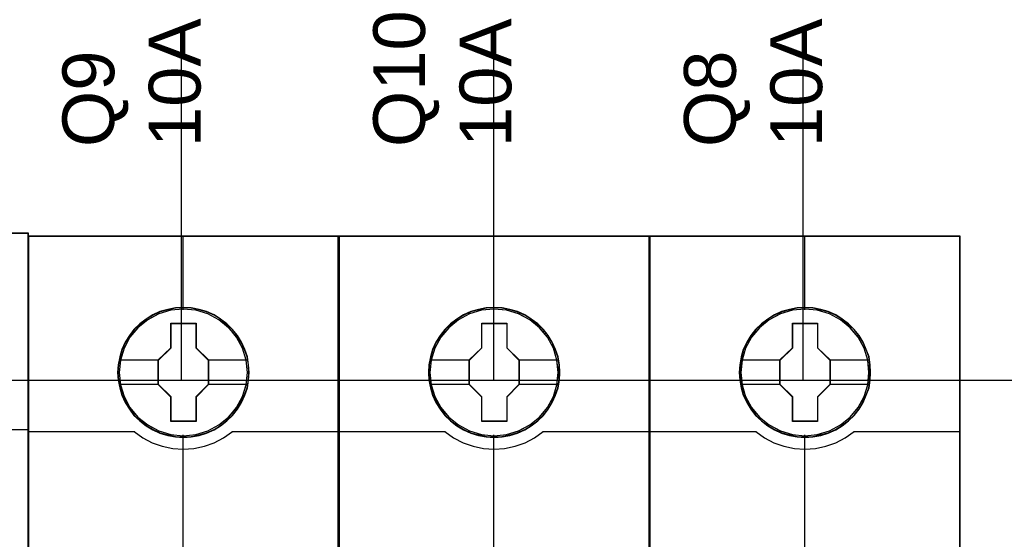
# Model space of a CAD drawing. Extents: x -558982 to 5119495, y -5290134 to 97908.
# Tile 37 of 256: x -476997 to -476427, y -24356 to -24055. Entities that reach past the tile are written whole.
import ezdxf

# ---------------------------------------------------------------- set-up
doc = ezdxf.new("R2010")
doc.units = 0
doc.header["$MEASUREMENT"] = 0
doc.layers.get('0').update_dxf_attribs({"color": 252})
doc.layers.add('45', color=8, linetype='Continuous')
doc.layers.add('50', color=7, linetype='Continuous')
doc.styles.get("Standard").update_dxf_attribs({"font": 'arial.ttf', "bigfont": 'BIGFONT.SHX'})

# ---------------------------------------------------------------- blocks, each defined once
blk = doc.blocks.new('*U1057')
at = {"layer": '50', "color": 7}
for points in [[(61.983887, -477.51456), (386.017439, -477.51456)], [(61.983887, -477.51456), (386.017439, -477.51456)], [(277.886958, -477.55693), (277.886958, -457.544965)], [(295.988236, -477.55693), (295.988236, -457.544965)], [(313.90129, -477.55693), (313.90129, -457.544965)]]:
    blk.add_lwpolyline(points, dxfattribs=at)
blk = doc.blocks.new('*U1063')
at = {"layer": '45', "color": 7}
blk.add_lwpolyline([(269.040449, -468.998154), (196.961415, -468.998154), (196.961415, -551.066542), (269.040449, -551.066542), (269.040449, -468.998154)], close=True, dxfattribs=at)
at = {"layer": '45', "color": 139}
blk.add_lwpolyline([(269.040449, -468.998154), (196.961415, -468.998154), (196.961415, -551.066542), (269.040449, -551.066542), (269.040449, -468.998154)], close=True, dxfattribs=at)
at = {"layer": '45', "color": 59}
blk.add_lwpolyline([(269.019241, -469.019339), (196.982623, -469.019339), (196.982623, -551.042708), (269.019241, -551.042708), (269.019241, -469.019339)], close=True, dxfattribs=at)
at = {"layer": '45', "color": 139}
blk.add_lwpolyline([(262.818466, -480.361306), (269.040449, -480.361306)], dxfattribs=at)
blk = doc.blocks.new('*U1064')
at = {"layer": '45', "color": 7}
for points in [[(286.99592, -469.157042), (269.005986, -469.157042), (269.005986, -550.928839), (286.99592, -550.928839), (286.99592, -469.157042)], [(281.807841, -477.064483), (281.785513, -476.61269), (281.712948, -476.160897), (281.556654, -475.725632), (281.372449, -475.306897), (281.138008, -474.91571), (280.85891, -474.568601), (280.523993, -474.249039), (280.155585, -473.968046), (279.787176, -473.72562), (279.351784, -473.538291), (278.916392, -473.411569), (278.458672, -473.323414), (278.006535, -473.301375), (277.548815, -473.323414), (277.102259, -473.411569), (276.650121, -473.538291), (276.237057, -473.72562), (275.846321, -473.968046), (275.483494, -474.249039), (275.142995, -474.568601), (274.880644, -474.91571), (274.635038, -475.306897), (274.434088, -475.725632), (274.316867, -476.160897), (274.227556, -476.61269), (274.194064, -477.064483), (274.227556, -477.510767), (274.316867, -477.951541), (274.434088, -478.386806), (274.635038, -478.800031), (274.880644, -479.196728), (275.142995, -479.554857), (275.483494, -479.874418), (275.846321, -480.155411), (276.237057, -480.386818), (276.650121, -480.574147), (277.102259, -480.706379), (277.548815, -480.800043), (278.006535, -480.822082), (278.458672, -480.800043), (278.916392, -480.706379), (279.351784, -480.574147), (279.787176, -480.386818), (280.155585, -480.155411), (280.523993, -479.874418), (280.85891, -479.554857), (281.138008, -479.196728), (281.372449, -478.800031), (281.556654, -478.386806), (281.712948, -477.951541), (281.785513, -477.510767), (281.807841, -477.064483)], [(281.807841, -477.064483), (281.785513, -476.61269), (281.712948, -476.160897), (281.556654, -475.725632), (281.372449, -475.306897), (281.138008, -474.91571), (280.85891, -474.568601), (280.523993, -474.249039), (280.155585, -473.968046), (279.787176, -473.72562), (279.351784, -473.538291), (278.916392, -473.411569), (278.458672, -473.323414), (278.006535, -473.301375), (277.548815, -473.323414), (277.102259, -473.411569), (276.650121, -473.538291), (276.237057, -473.72562), (275.846321, -473.968046), (275.483494, -474.249039), (275.142995, -474.568601), (274.880644, -474.91571), (274.635038, -475.306897), (274.434088, -475.725632), (274.316867, -476.160897), (274.227556, -476.61269), (274.194064, -477.064483), (274.227556, -477.510767), (274.316867, -477.951541), (274.434088, -478.386806), (274.635038, -478.800031), (274.880644, -479.196728), (275.142995, -479.554857), (275.483494, -479.874418), (275.846321, -480.155411), (276.237057, -480.386818), (276.650121, -480.574147), (277.102259, -480.706379), (277.548815, -480.800043), (278.006535, -480.822082), (278.458672, -480.800043), (278.916392, -480.706379), (279.351784, -480.574147), (279.787176, -480.386818), (280.155585, -480.155411), (280.523993, -479.874418), (280.85891, -479.554857), (281.138008, -479.196728), (281.372449, -478.800031), (281.556654, -478.386806), (281.712948, -477.951541), (281.785513, -477.510767), (281.807841, -477.064483)], [(277.285747, -474.20439), (278.738351, -474.20439), (278.738351, -475.633888), (279.459023, -476.340359), (279.459023, -477.769858), (278.738351, -478.487367), (278.738351, -479.905827), (277.285747, -479.905827), (277.285747, -478.487367), (276.548185, -477.769858), (276.548185, -476.340359), (277.285747, -475.633888), (277.285747, -474.20439)], [(277.285747, -474.20439), (278.738351, -474.20439), (278.738351, -474.20439), (278.738351, -475.633888), (278.738351, -475.633888), (279.459023, -476.340359), (279.459023, -476.340359), (279.459023, -477.769858), (279.459023, -477.769858), (278.738351, -478.487367), (278.738351, -478.487367), (278.738351, -479.905827), (278.738351, -479.905827), (277.285747, -479.905827), (277.285747, -479.905827), (277.285747, -478.487367), (277.285747, -478.487367), (276.548185, -477.769858), (276.548185, -477.769858), (276.548185, -476.340359), (276.548185, -476.340359), (277.285747, -475.633888), (277.285747, -475.633888), (277.285747, -474.20439), (277.285747, -474.20439)], [(277.2949, -474.222927), (278.728983, -474.222927), (278.728983, -475.64313), (279.440466, -476.345007), (279.440466, -477.76521), (278.728983, -478.478053), (278.728983, -479.88729), (277.2949, -479.88729), (277.2949, -478.478053), (276.566742, -477.76521), (276.566742, -476.345007), (277.2949, -475.64313), (277.2949, -474.222927)]]:
    blk.add_lwpolyline(points, close=True, dxfattribs=at)
at = {"layer": '45', "color": 139}
for points in [[(286.99592, -469.157042), (269.005986, -469.157042), (269.005986, -550.928839), (286.99592, -550.928839), (286.99592, -469.157042)], [(281.789284, -477.063145), (281.767065, -476.613738), (281.694853, -476.164331), (281.539321, -475.731365), (281.356014, -475.314841), (281.122715, -474.925721), (280.844979, -474.580444), (280.511694, -474.262571), (280.145082, -473.983062), (279.778469, -473.741917), (279.345199, -473.555577), (278.91193, -473.429524), (278.456441, -473.341835), (278.006507, -473.319912), (277.551019, -473.341835), (277.10664, -473.429524), (276.656706, -473.555577), (276.245656, -473.741917), (275.856824, -473.983062), (275.495766, -474.262571), (275.156927, -474.580444), (274.895854, -474.925721), (274.651446, -475.314841), (274.451475, -475.731365), (274.334826, -476.164331), (274.24595, -476.613738), (274.212621, -477.063145), (274.24595, -477.507071), (274.334826, -477.945517), (274.451475, -478.378483), (274.651446, -478.789526), (274.895854, -479.184127), (275.156927, -479.540365), (275.495766, -479.858238), (275.856824, -480.137747), (276.245656, -480.367931), (276.656706, -480.554271), (277.10664, -480.685805), (277.551019, -480.778975), (278.006507, -480.800897), (278.456441, -480.778975), (278.91193, -480.685805), (279.345199, -480.554271), (279.778469, -480.367931), (280.145082, -480.137747), (280.511694, -479.858238), (280.844979, -479.540365), (281.122715, -479.184127), (281.356014, -478.789526), (281.539321, -478.378483), (281.694853, -477.945517), (281.767065, -477.507071), (281.789284, -477.063145)], [(281.720357, -477.063053), (281.642171, -476.341374), (281.435538, -475.658258), (281.094872, -475.024723), (280.625758, -474.468315), (280.067288, -474.011068), (279.425049, -473.675019), (278.726963, -473.460168), (278.000953, -473.39406), (277.274943, -473.460168), (276.576856, -473.675019), (275.940202, -474.011068), (275.376148, -474.468315), (274.907034, -475.024723), (274.566368, -475.658258), (274.359734, -476.341374), (274.281548, -477.063053), (274.359734, -477.779222), (274.566368, -478.467847), (274.907034, -479.095873), (275.376148, -479.652282), (275.940202, -480.10402), (276.576856, -480.445577), (277.274943, -480.654919), (278.000953, -480.732045), (278.726963, -480.654919), (279.425049, -480.445577), (280.067288, -480.10402), (280.625758, -479.652282), (281.094872, -479.095873), (281.435538, -478.467847), (281.642171, -477.779222), (281.720357, -477.063053)], [(281.715055, -477.05765), (281.642448, -476.341459), (281.435799, -475.658324), (281.089522, -475.019262), (280.631542, -474.462837), (280.067446, -474.011086), (279.419572, -473.669518), (278.721433, -473.46017), (277.995368, -473.39406), (277.274888, -473.46017), (276.582333, -473.669518), (275.93446, -474.011086), (275.370363, -474.462837), (274.912383, -475.019262), (274.566106, -475.658324), (274.353872, -476.341459), (274.28685, -477.05765), (274.353872, -477.77384), (274.566106, -478.462485), (274.912383, -479.090529), (275.370363, -479.652463), (275.93446, -480.104214), (276.582333, -480.440273), (277.274888, -480.65513), (277.995368, -480.726749), (278.721433, -480.65513), (279.419572, -480.440273), (280.067446, -480.104214), (280.631542, -479.652463), (281.089522, -479.090529), (281.435799, -478.462485), (281.642448, -477.77384), (281.715055, -477.05765)]]:
    blk.add_lwpolyline(points, close=True, dxfattribs=at)
at = {"layer": '45', "color": 59}
blk.add_lwpolyline([(286.974712, -469.175579), (269.027194, -469.175579), (269.027194, -550.907654), (286.974712, -550.907654), (286.974712, -469.175579)], close=True, dxfattribs=at)
at = {"layer": '45', "color": 139}
for points in [[(277.974442, -469.157042), (277.974442, -473.439078)], [(269.005986, -480.483121), (275.196156, -480.483121)], [(275.153739, -480.483121), (275.657176, -480.842737), (276.205362, -481.133856), (276.781518, -481.333643), (277.391235, -481.47064), (277.995359, -481.510597), (278.61067, -481.47064), (279.220388, -481.333643), (279.796543, -481.133856), (280.333542, -480.842737), (280.848166, -480.483121)], [(277.974442, -480.681731), (277.974442, -487.911142)], [(280.805749, -480.483121), (286.99592, -480.483121)]]:
    blk.add_lwpolyline(points, dxfattribs=at)
at = {"layer": '45', "color": 7}
for points in [[(274.265642, -476.325547), (276.58795, -476.325547)], [(279.419257, -476.325547), (281.736263, -476.325547)], [(274.265642, -477.744948), (276.58795, -477.744948)], [(279.419257, -477.744948), (281.736263, -477.744948)]]:
    blk.add_lwpolyline(points, dxfattribs=at)
blk = doc.blocks.new('*U1065')
at = {"layer": '45', "color": 7}
for points in [[(304.996458, -469.157042), (287.006524, -469.157042), (287.006524, -550.928839), (304.996458, -550.928839), (304.996458, -469.157042)], [(299.80838, -477.064483), (299.786052, -476.61269), (299.713487, -476.160897), (299.557192, -475.725632), (299.372988, -475.306897), (299.138546, -474.91571), (298.859449, -474.568601), (298.524532, -474.249039), (298.156123, -473.968046), (297.787715, -473.72562), (297.352323, -473.538291), (296.916931, -473.411569), (296.459211, -473.323414), (296.007073, -473.301375), (295.549353, -473.323414), (295.102798, -473.411569), (294.65066, -473.538291), (294.237596, -473.72562), (293.846859, -473.968046), (293.484033, -474.249039), (293.143534, -474.568601), (292.881182, -474.91571), (292.635577, -475.306897), (292.434626, -475.725632), (292.317406, -476.160897), (292.228094, -476.61269), (292.194603, -477.064483), (292.228094, -477.510767), (292.317406, -477.951541), (292.434626, -478.386806), (292.635577, -478.800031), (292.881182, -479.196728), (293.143534, -479.554857), (293.484033, -479.874418), (293.846859, -480.155411), (294.237596, -480.386818), (294.65066, -480.574147), (295.102798, -480.706379), (295.549353, -480.800043), (296.007073, -480.822082), (296.459211, -480.800043), (296.916931, -480.706379), (297.352323, -480.574147), (297.787715, -480.386818), (298.156123, -480.155411), (298.524532, -479.874418), (298.859449, -479.554857), (299.138546, -479.196728), (299.372988, -478.800031), (299.557192, -478.386806), (299.713487, -477.951541), (299.786052, -477.510767), (299.80838, -477.064483)], [(299.80838, -477.064483), (299.786052, -476.61269), (299.713487, -476.160897), (299.557192, -475.725632), (299.372988, -475.306897), (299.138546, -474.91571), (298.859449, -474.568601), (298.524532, -474.249039), (298.156123, -473.968046), (297.787715, -473.72562), (297.352323, -473.538291), (296.916931, -473.411569), (296.459211, -473.323414), (296.007073, -473.301375), (295.549353, -473.323414), (295.102798, -473.411569), (294.65066, -473.538291), (294.237596, -473.72562), (293.846859, -473.968046), (293.484033, -474.249039), (293.143534, -474.568601), (292.881182, -474.91571), (292.635577, -475.306897), (292.434626, -475.725632), (292.317406, -476.160897), (292.228094, -476.61269), (292.194603, -477.064483), (292.228094, -477.510767), (292.317406, -477.951541), (292.434626, -478.386806), (292.635577, -478.800031), (292.881182, -479.196728), (293.143534, -479.554857), (293.484033, -479.874418), (293.846859, -480.155411), (294.237596, -480.386818), (294.65066, -480.574147), (295.102798, -480.706379), (295.549353, -480.800043), (296.007073, -480.822082), (296.459211, -480.800043), (296.916931, -480.706379), (297.352323, -480.574147), (297.787715, -480.386818), (298.156123, -480.155411), (298.524532, -479.874418), (298.859449, -479.554857), (299.138546, -479.196728), (299.372988, -478.800031), (299.557192, -478.386806), (299.713487, -477.951541), (299.786052, -477.510767), (299.80838, -477.064483)], [(295.286286, -474.20439), (296.73889, -474.20439), (296.73889, -475.633888), (297.459561, -476.340359), (297.459561, -477.769858), (296.73889, -478.487367), (296.73889, -479.905827), (295.286286, -479.905827), (295.286286, -478.487367), (294.548723, -477.769858), (294.548723, -476.340359), (295.286286, -475.633888), (295.286286, -474.20439)], [(295.286286, -474.20439), (296.73889, -474.20439), (296.73889, -474.20439), (296.73889, -475.633888), (296.73889, -475.633888), (297.459561, -476.340359), (297.459561, -476.340359), (297.459561, -477.769858), (297.459561, -477.769858), (296.73889, -478.487367), (296.73889, -478.487367), (296.73889, -479.905827), (296.73889, -479.905827), (295.286286, -479.905827), (295.286286, -479.905827), (295.286286, -478.487367), (295.286286, -478.487367), (294.548723, -477.769858), (294.548723, -477.769858), (294.548723, -476.340359), (294.548723, -476.340359), (295.286286, -475.633888), (295.286286, -475.633888), (295.286286, -474.20439), (295.286286, -474.20439)], [(295.295439, -474.222927), (296.729521, -474.222927), (296.729521, -475.64313), (297.441004, -476.345007), (297.441004, -477.76521), (296.729521, -478.478053), (296.729521, -479.88729), (295.295439, -479.88729), (295.295439, -478.478053), (294.56728, -477.76521), (294.56728, -476.345007), (295.295439, -475.64313), (295.295439, -474.222927)]]:
    blk.add_lwpolyline(points, close=True, dxfattribs=at)
at = {"layer": '45', "color": 139}
for points in [[(304.996458, -469.157042), (287.006524, -469.157042), (287.006524, -550.928839), (304.996458, -550.928839), (304.996458, -469.157042)], [(299.789823, -477.063145), (299.767604, -476.613738), (299.695392, -476.164331), (299.539859, -475.731365), (299.356553, -475.314841), (299.123254, -474.925721), (298.845517, -474.580444), (298.512233, -474.262571), (298.14562, -473.983062), (297.779007, -473.741917), (297.345738, -473.555577), (296.912468, -473.429524), (296.45698, -473.341835), (296.007046, -473.319912), (295.551557, -473.341835), (295.107178, -473.429524), (294.657245, -473.555577), (294.246194, -473.741917), (293.857362, -473.983062), (293.496304, -474.262571), (293.157465, -474.580444), (292.896393, -474.925721), (292.651984, -475.314841), (292.452014, -475.731365), (292.335364, -476.164331), (292.246488, -476.613738), (292.21316, -477.063145), (292.246488, -477.507071), (292.335364, -477.945517), (292.452014, -478.378483), (292.651984, -478.789526), (292.896393, -479.184127), (293.157465, -479.540365), (293.496304, -479.858238), (293.857362, -480.137747), (294.246194, -480.367931), (294.657245, -480.554271), (295.107178, -480.685805), (295.551557, -480.778975), (296.007046, -480.800897), (296.45698, -480.778975), (296.912468, -480.685805), (297.345738, -480.554271), (297.779007, -480.367931), (298.14562, -480.137747), (298.512233, -479.858238), (298.845517, -479.540365), (299.123254, -479.184127), (299.356553, -478.789526), (299.539859, -478.378483), (299.695392, -477.945517), (299.767604, -477.507071), (299.789823, -477.063145)], [(299.720896, -477.063053), (299.64271, -476.341374), (299.436076, -475.658258), (299.09541, -475.024723), (298.626296, -474.468315), (298.067827, -474.011068), (297.425587, -473.675019), (296.727501, -473.460168), (296.001491, -473.39406), (295.275481, -473.460168), (294.577395, -473.675019), (293.94074, -474.011068), (293.376686, -474.468315), (292.907572, -475.024723), (292.566906, -475.658258), (292.360273, -476.341374), (292.282087, -477.063053), (292.360273, -477.779222), (292.566906, -478.467847), (292.907572, -479.095873), (293.376686, -479.652282), (293.94074, -480.10402), (294.577395, -480.445577), (295.275481, -480.654919), (296.001491, -480.732045), (296.727501, -480.654919), (297.425587, -480.445577), (298.067827, -480.10402), (298.626296, -479.652282), (299.09541, -479.095873), (299.436076, -478.467847), (299.64271, -477.779222), (299.720896, -477.063053)], [(299.712942, -477.05765), (299.640362, -476.341459), (299.433786, -475.658324), (299.087633, -475.019262), (298.629817, -474.462837), (298.065921, -474.011086), (297.418279, -473.669518), (296.720389, -473.46017), (295.994583, -473.39406), (295.27436, -473.46017), (294.582052, -473.669518), (293.93441, -474.011086), (293.370515, -474.462837), (292.912699, -475.019262), (292.566545, -475.658324), (292.354386, -476.341459), (292.287389, -477.05765), (292.354386, -477.77384), (292.566545, -478.462485), (292.912699, -479.090529), (293.370515, -479.652463), (293.93441, -480.104214), (294.582052, -480.440273), (295.27436, -480.65513), (295.994583, -480.726749), (296.720389, -480.65513), (297.418279, -480.440273), (298.065921, -480.104214), (298.629817, -479.652463), (299.087633, -479.090529), (299.433786, -478.462485), (299.640362, -477.77384), (299.712942, -477.05765)]]:
    blk.add_lwpolyline(points, close=True, dxfattribs=at)
at = {"layer": '45', "color": 59}
blk.add_lwpolyline([(304.97525, -469.175579), (287.025081, -469.175579), (287.025081, -550.907654), (304.97525, -550.907654), (304.97525, -469.175579)], close=True, dxfattribs=at)
at = {"layer": '45', "color": 139}
for points in [[(295.974981, -469.157042), (295.974981, -473.439078)], [(287.006524, -480.483121), (293.194043, -480.483121)], [(293.154278, -480.483121), (293.657714, -480.842737), (294.205901, -481.133856), (294.782056, -481.333643), (295.391774, -481.47064), (295.995897, -481.510597), (296.611209, -481.47064), (297.220926, -481.333643), (297.797082, -481.133856), (298.33408, -480.842737), (298.848705, -480.483121)], [(295.974981, -480.681731), (295.974981, -487.911142)], [(298.806288, -480.483121), (304.996458, -480.483121)]]:
    blk.add_lwpolyline(points, dxfattribs=at)
at = {"layer": '45', "color": 7}
for points in [[(292.266181, -476.325547), (294.588489, -476.325547)], [(297.419796, -476.325547), (299.736802, -476.325547)], [(292.266181, -477.744948), (294.588489, -477.744948)], [(297.419796, -477.744948), (299.736802, -477.744948)]]:
    blk.add_lwpolyline(points, dxfattribs=at)
blk = doc.blocks.new('*U1066')
at = {"layer": '45', "color": 7}
for points in [[(322.994346, -469.157042), (305.007063, -469.157042), (305.007063, -550.928839), (322.994346, -550.928839), (322.994346, -469.157042)], [(317.808918, -477.064483), (317.786583, -476.61269), (317.713992, -476.160897), (317.557643, -475.725632), (317.373375, -475.306897), (317.138851, -474.91571), (316.859657, -474.568601), (316.524623, -474.249039), (316.156086, -473.968046), (315.787549, -473.72562), (315.352006, -473.538291), (314.916462, -473.411569), (314.458583, -473.323414), (314.006288, -473.301375), (313.548409, -473.323414), (313.101698, -473.411569), (312.649402, -473.538291), (312.236194, -473.72562), (311.845322, -473.968046), (311.482369, -474.249039), (311.141752, -474.568601), (310.879309, -474.91571), (310.633618, -475.306897), (310.432597, -475.725632), (310.315336, -476.160897), (310.225993, -476.61269), (310.19249, -477.064483), (310.225993, -477.510767), (310.315336, -477.951541), (310.432597, -478.386806), (310.633618, -478.800031), (310.879309, -479.196728), (311.141752, -479.554857), (311.482369, -479.874418), (311.845322, -480.155411), (312.236194, -480.386818), (312.649402, -480.574147), (313.101698, -480.706379), (313.548409, -480.800043), (314.006288, -480.822082), (314.458583, -480.800043), (314.916462, -480.706379), (315.352006, -480.574147), (315.787549, -480.386818), (316.156086, -480.155411), (316.524623, -479.874418), (316.859657, -479.554857), (317.138851, -479.196728), (317.373375, -478.800031), (317.557643, -478.386806), (317.713992, -477.951541), (317.786583, -477.510767), (317.808918, -477.064483)], [(317.808918, -477.064483), (317.786583, -476.61269), (317.713992, -476.160897), (317.557643, -475.725632), (317.373375, -475.306897), (317.138851, -474.91571), (316.859657, -474.568601), (316.524623, -474.249039), (316.156086, -473.968046), (315.787549, -473.72562), (315.352006, -473.538291), (314.916462, -473.411569), (314.458583, -473.323414), (314.006288, -473.301375), (313.548409, -473.323414), (313.101698, -473.411569), (312.649402, -473.538291), (312.236194, -473.72562), (311.845322, -473.968046), (311.482369, -474.249039), (311.141752, -474.568601), (310.879309, -474.91571), (310.633618, -475.306897), (310.432597, -475.725632), (310.315336, -476.160897), (310.225993, -476.61269), (310.19249, -477.064483), (310.225993, -477.510767), (310.315336, -477.951541), (310.432597, -478.386806), (310.633618, -478.800031), (310.879309, -479.196728), (311.141752, -479.554857), (311.482369, -479.874418), (311.845322, -480.155411), (312.236194, -480.386818), (312.649402, -480.574147), (313.101698, -480.706379), (313.548409, -480.800043), (314.006288, -480.822082), (314.458583, -480.800043), (314.916462, -480.706379), (315.352006, -480.574147), (315.787549, -480.386818), (316.156086, -480.155411), (316.524623, -479.874418), (316.859657, -479.554857), (317.138851, -479.196728), (317.373375, -478.800031), (317.557643, -478.386806), (317.713992, -477.951541), (317.786583, -477.510767), (317.808918, -477.064483)], [(313.284845, -474.20439), (314.738772, -474.20439), (314.738772, -475.633888), (315.4601, -476.340359), (315.4601, -477.769858), (314.738772, -478.487367), (314.738772, -479.905827), (313.284845, -479.905827), (313.284845, -478.487367), (312.546611, -477.769858), (312.546611, -476.340359), (313.284845, -475.633888), (313.284845, -474.20439)], [(313.284845, -474.20439), (314.738772, -474.20439), (314.738772, -474.20439), (314.738772, -475.633888), (314.738772, -475.633888), (315.4601, -476.340359), (315.4601, -476.340359), (315.4601, -477.769858), (315.4601, -477.769858), (314.738772, -478.487367), (314.738772, -478.487367), (314.738772, -479.905827), (314.738772, -479.905827), (313.284845, -479.905827), (313.284845, -479.905827), (313.284845, -478.487367), (313.284845, -478.487367), (312.546611, -477.769858), (312.546611, -477.769858), (312.546611, -476.340359), (312.546611, -476.340359), (313.284845, -475.633888), (313.284845, -475.633888), (313.284845, -474.20439), (313.284845, -474.20439)], [(313.295977, -474.222927), (314.73006, -474.222927), (314.73006, -475.64313), (315.441543, -476.345007), (315.441543, -477.76521), (314.73006, -478.478053), (314.73006, -479.88729), (313.295977, -479.88729), (313.295977, -478.478053), (312.567819, -477.76521), (312.567819, -476.345007), (313.295977, -475.64313), (313.295977, -474.222927)]]:
    blk.add_lwpolyline(points, close=True, dxfattribs=at)
at = {"layer": '45', "color": 139}
for points in [[(322.994346, -469.157042), (305.007063, -469.157042), (305.007063, -550.928839), (322.994346, -550.928839), (322.994346, -469.157042)], [(317.790361, -477.063145), (317.768142, -476.613738), (317.69593, -476.164331), (317.540398, -475.731365), (317.357091, -475.314841), (317.123792, -474.925721), (316.846056, -474.580444), (316.512771, -474.262571), (316.146159, -473.983062), (315.779546, -473.741917), (315.346276, -473.555577), (314.913007, -473.429524), (314.457518, -473.341835), (314.007584, -473.319912), (313.552096, -473.341835), (313.107717, -473.429524), (312.657783, -473.555577), (312.246733, -473.741917), (311.857901, -473.983062), (311.496843, -474.262571), (311.158004, -474.580444), (310.896931, -474.925721), (310.652523, -475.314841), (310.452552, -475.731365), (310.335903, -476.164331), (310.247027, -476.613738), (310.213698, -477.063145), (310.247027, -477.507071), (310.335903, -477.945517), (310.452552, -478.378483), (310.652523, -478.789526), (310.896931, -479.184127), (311.158004, -479.540365), (311.496843, -479.858238), (311.857901, -480.137747), (312.246733, -480.367931), (312.657783, -480.554271), (313.107717, -480.685805), (313.552096, -480.778975), (314.007584, -480.800897), (314.457518, -480.778975), (314.913007, -480.685805), (315.346276, -480.554271), (315.779546, -480.367931), (316.146159, -480.137747), (316.512771, -479.858238), (316.846056, -479.540365), (317.123792, -479.184127), (317.357091, -478.789526), (317.540398, -478.378483), (317.69593, -477.945517), (317.768142, -477.507071), (317.790361, -477.063145)], [(317.718783, -477.063053), (317.640625, -476.341374), (317.434065, -475.658258), (317.093521, -475.024723), (316.624574, -474.468315), (316.066304, -474.011068), (315.424293, -473.675019), (314.726455, -473.460168), (314.000704, -473.39406), (313.274953, -473.460168), (312.577115, -473.675019), (311.940688, -474.011068), (311.376835, -474.468315), (310.907888, -475.024723), (310.567343, -475.658258), (310.360783, -476.341374), (310.282625, -477.063053), (310.360783, -477.779222), (310.567343, -478.467847), (310.907888, -479.095873), (311.376835, -479.652282), (311.940688, -480.10402), (312.577115, -480.445577), (313.274953, -480.654919), (314.000704, -480.732045), (314.726455, -480.654919), (315.424293, -480.445577), (316.066304, -480.10402), (316.624574, -479.652282), (317.093521, -479.095873), (317.434065, -478.467847), (317.640625, -477.779222), (317.718783, -477.063053)], [(317.713481, -477.05765), (317.6409, -476.341459), (317.434325, -475.658324), (317.088171, -475.019262), (316.630355, -474.462837), (316.06646, -474.011086), (315.418817, -473.669518), (314.720927, -473.46017), (313.995121, -473.39406), (313.274898, -473.46017), (312.582591, -473.669518), (311.934949, -474.011086), (311.371053, -474.462837), (310.913237, -475.019262), (310.567084, -475.658324), (310.354925, -476.341459), (310.287927, -477.05765), (310.354925, -477.77384), (310.567084, -478.462485), (310.913237, -479.090529), (311.371053, -479.652463), (311.934949, -480.104214), (312.582591, -480.440273), (313.274898, -480.65513), (313.995121, -480.726749), (314.720927, -480.65513), (315.418817, -480.440273), (316.06646, -480.104214), (316.630355, -479.652463), (317.088171, -479.090529), (317.434325, -478.462485), (317.6409, -477.77384), (317.713481, -477.05765)]]:
    blk.add_lwpolyline(points, close=True, dxfattribs=at)
at = {"layer": '45', "color": 59}
blk.add_lwpolyline([(322.975789, -469.175579), (305.02562, -469.175579), (305.02562, -550.907654), (322.975789, -550.907654), (322.975789, -469.175579)], close=True, dxfattribs=at)
at = {"layer": '45', "color": 139}
for points in [[(313.975519, -469.157042), (313.975519, -473.439078)], [(305.007063, -480.483121), (311.194582, -480.483121)], [(311.154816, -480.483121), (311.658019, -480.842737), (312.20595, -481.133856), (312.781837, -481.333643), (313.39127, -481.47064), (313.995113, -481.510597), (314.610138, -481.47064), (315.219572, -481.333643), (315.795459, -481.133856), (316.332208, -480.842737), (316.846592, -480.483121)], [(313.975519, -480.681731), (313.975519, -487.911142)], [(316.806826, -480.483121), (322.994346, -480.483121)]]:
    blk.add_lwpolyline(points, dxfattribs=at)
at = {"layer": '45', "color": 7}
for points in [[(310.264068, -476.325547), (312.589027, -476.325547)], [(315.417683, -476.325547), (317.73734, -476.325547)], [(310.264068, -477.744948), (312.589027, -477.744948)], [(315.417683, -477.744948), (317.73734, -477.744948)]]:
    blk.add_lwpolyline(points, dxfattribs=at)

msp = doc.modelspace()

# ---------------------------------------------------------------- block references
at = {"xscale": 10, "yscale": 10, "zscale": 10}
for name in ['*U1057', '*U1063']:
    msp.add_blockref(name, (-479682.25, -19489.05), dxfattribs=at)
ref = msp.add_blockref('*U1064', (-479682.25, -19489.05), dxfattribs=dict(xscale=10, yscale=10, zscale=10))
ref.add_attrib('Oznaczenie', 'Q9', (-476942.25, -24129.05), dxfattribs={"height": 30, "rotation": 90, "flags": 2})
ref.add_attrib('Pr¹d znamionowy', '10A', (-476892.25, -24129.05), dxfattribs={"height": 30, "rotation": 90, "flags": 2})
ref = msp.add_blockref('*U1065', (-479682.25, -19489.05), dxfattribs=dict(xscale=10, yscale=10, zscale=10))
ref.add_attrib('Oznaczenie', 'Q10', (-476762.25, -24129.05), dxfattribs={"height": 30, "rotation": 90, "flags": 2})
ref.add_attrib('Pr¹d znamionowy', '10A', (-476712.25, -24129.05), dxfattribs={"height": 30, "rotation": 90, "flags": 2})
ref = msp.add_blockref('*U1066', (-479682.25, -19489.05), dxfattribs=dict(xscale=10, yscale=10, zscale=10))
ref.add_attrib('Oznaczenie', 'Q8', (-476582.25, -24129.05), dxfattribs={"height": 30, "rotation": 90, "flags": 2})
ref.add_attrib('Pr¹d znamionowy', '10A', (-476532.25, -24129.05), dxfattribs={"height": 30, "rotation": 90, "flags": 2})

doc.saveas('drawing.dxf')
